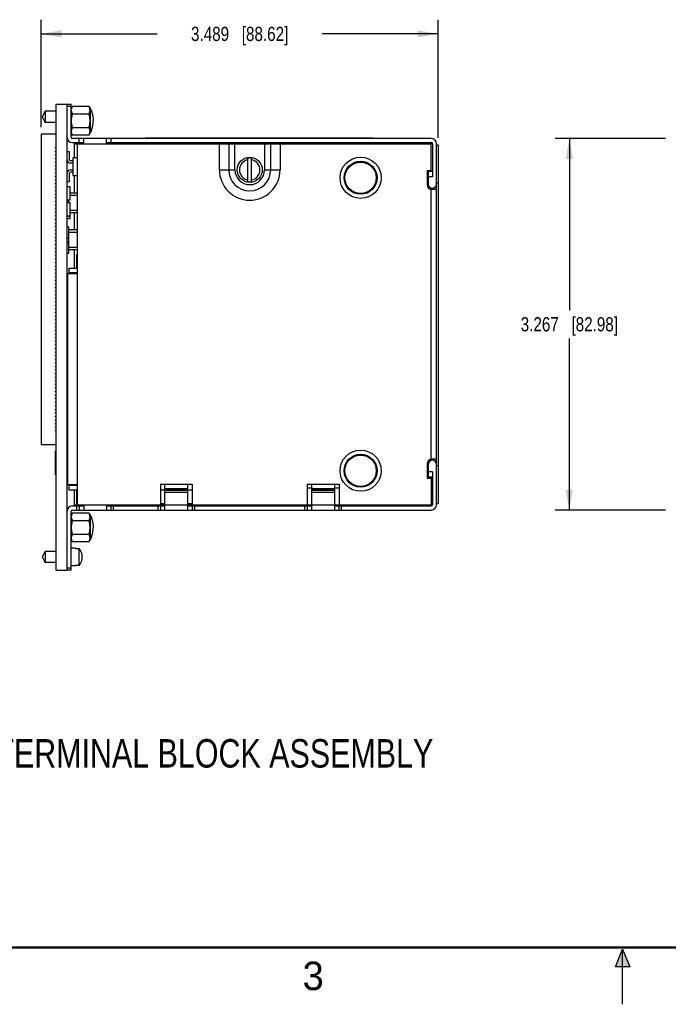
# Model space of a CAD drawing. Header units: inches. Extents: x 0 to 22, y 0 to 17.
# Tile 5 of 14: x 5.7 to 11.4, y 0 to 8.7. Entities that reach past the tile are written whole.
import ezdxf

# ---------------------------------------------------------------- set-up
doc = ezdxf.new("R2010")
doc.units = ezdxf.units.IN
doc.header["$LTSCALE"] = 1.21
doc.header["$MEASUREMENT"] = 0
doc.layers.get('0').update_dxf_attribs({"linetype": 'CONTINUOUS'})
doc.layers.add('DETAIL', color=7, linetype='CONTINUOUS')
doc.layers.add('DIMENSIONS', color=7, linetype='CONTINUOUS')
doc.styles.get("Standard").update_dxf_attribs({"font": 'txt', "width": 0.8})
doc.styles.add('TEXTSTYLE_2', font='txt')
doc.dimstyles.new('DIMSTYLE_1', dxfattribs={"dimtxt": 0.125, "dimasz": 0.18, "dimexe": 0.18, "dimexo": 0.0625, "dimgap": 0.09, "dimtad": 0, "dimtih": 1, "dimtoh": 1, "dimdec": 3, "dimzin": 4, "dimdsep": 46, "dimtxsty": 'STANDARD', "dimblk": '_FILLED', "dimblk1": '_FILLED', "dimblk2": '_FILLED', "dimcen": 0.09, "dimadec": 0, "dimazin": 0, "dimtp": 0.01, "dimtm": 0.01, "dimtfac": 1, "dimtdec": 3, "dimtofl": 0, "dimtmove": 0, "dimatfit": 3, "dimldrblk": '_FILLED', "dimfxl": 1, "dimtolj": 1, "dimtzin": 4, "dimarcsym": 0})

# ---------------------------------------------------------------- blocks, each defined once
blk = doc.blocks.new('_FILLED')
at = {"color": 0, "linetype": 'BYBLOCK'}
blk.add_solid([(0, 0), (-1, 0.174), (-1, -0.174)], dxfattribs=at)
blk = doc.blocks.new('*D0')
at = {"layer": 'DIMENSIONS', "color": 2, "linetype": 'CONTINUOUS'}
for p, q in [((5.8895, 7.7118), (5.8895, 8.6561)), ((9.3785, 7.6185), (9.3785, 8.6561)), ((5.8895, 8.5311), (6.909, 8.5311)), ((9.3785, 8.5311), (8.359, 8.5311))]:
    blk.add_line(p, q, dxfattribs=at)
at = {"layer": 'DIMENSIONS', "color": 2, "linetype": 'CONTINUOUS', "xscale": 0.18, "yscale": 0.18, "zscale": 0.18, "rotation": 180}
blk.add_blockref('_FILLED', (5.8895, 8.5311), dxfattribs=at)
at = {"layer": 'DIMENSIONS', "color": 2, "linetype": 'CONTINUOUS', "xscale": 0.18, "yscale": 0.18, "zscale": 0.18}
blk.add_blockref('_FILLED', (9.3785, 8.5311), dxfattribs=at)
at = {"layer": 'DIMENSIONS', "color": 2, "linetype": 'CONTINUOUS', "insert": (7.634, 8.5936), "char_height": 0.125, "width": 1.325, "attachment_point": 2, "line_spacing_factor": 0.9}
blk.add_mtext('3.489{\\Ftxt.shx;\\W1.000000;\\H0.125000; }[88.62]', dxfattribs=at)
blk = doc.blocks.new('*D2')
at = {"layer": 'DIMENSIONS', "color": 2, "linetype": 'CONTINUOUS'}
for p, q in [((11.3782, 7.612), (10.4068, 7.612)), ((10.5318, 7.612), (10.5318, 6.1035)), ((10.5318, 4.345), (10.5318, 5.8535)), ((11.3782, 4.345), (10.4068, 4.345))]:
    blk.add_line(p, q, dxfattribs=at)
at = {"layer": 'DIMENSIONS', "color": 2, "linetype": 'CONTINUOUS', "xscale": 0.18, "yscale": 0.18, "zscale": 0.18}
for p, rotation in [((10.5318, 7.612), 90), ((10.5318, 4.345), 270)]:
    blk.add_blockref('_FILLED', p, dxfattribs=dict(at, rotation=rotation))
at = {"layer": 'DIMENSIONS', "color": 2, "linetype": 'CONTINUOUS', "insert": (10.5318, 6.041), "char_height": 0.125, "width": 1.325, "attachment_point": 2, "line_spacing_factor": 0.9}
blk.add_mtext('3.267{\\Ftxt.shx;\\W1.000000;\\H0.125000; }[82.98]', dxfattribs=at)

msp = doc.modelspace()

# ---------------------------------------------------------------- hatches: boundary and pattern name
at = {"linetype": 'CONTINUOUS'}
msp.add_hatch(color=2, dxfattribs=at).paths.add_polyline_path([(10.9375, 0.3287), (11, 0.485), (11.0625, 0.3287)])

# ---------------------------------------------------------------- linework, layer by layer
at = {"color": 7, "linetype": 'CONTINUOUS'}
for p, q in [((6.0175, 7.9123), (6.0175, 3.8163)), ((6.0175, 7.9123), (6.1535, 7.9123)), ((6.1175, 3.8163), (6.1175, 7.9123)), ((6.1535, 7.8923), (6.1175, 7.8923)), ((6.1535, 7.622), (6.1535, 7.9123)), ((6.1607, 7.8881), (6.1535, 7.8756)), ((6.1554, 7.8788), (6.1535, 7.8788)), ((6.3091, 7.8923), (6.1632, 7.8923)), ((6.3091, 7.8923), (6.3188, 7.8756)), ((5.926, 7.8509), (5.8976, 7.8017)), ((5.8976, 7.8017), (5.926, 7.7525)), ((5.926, 7.8509), (5.926, 7.7525)), ((6.0175, 7.8509), (5.926, 7.8509)), ((6.1632, 7.8298), (6.3091, 7.8298)), ((6.3188, 7.8756), (6.3188, 7.6591)), ((6.0175, 7.7525), (5.926, 7.7525)), ((6.3091, 7.7048), (6.1632, 7.7048)), ((5.8895, 7.6493), (5.8895, 4.9218)), ((6.0175, 7.6493), (5.8895, 7.6493)), ((6.1632, 7.6423), (6.1535, 7.6591)), ((6.3091, 7.6423), (6.1632, 7.6423)), ((6.3091, 7.6423), (6.3188, 7.6591)), ((6.0145, 7.5268), (6.0145, 7.5328)), ((6.0175, 7.5328), (6.0145, 7.5328)), ((9.3175, 7.612), (6.1635, 7.612)), ((6.1635, 7.576), (6.2635, 7.576)), ((6.1835, 7.4423), (6.1835, 7.576)), ((6.1835, 7.566), (9.3175, 7.566)), ((6.2075, 4.391), (6.2075, 7.566)), ((6.2235, 7.576), (6.2235, 7.612)), ((6.2635, 7.566), (6.2635, 7.612)), ((6.4635, 7.566), (6.4635, 7.612)), ((6.4635, 7.576), (9.3175, 7.576)), ((6.5035, 7.576), (6.5035, 7.612)), ((6.8035, 7.6166), (6.8035, 7.612)), ((6.8035, 7.6166), (8.8035, 7.6166)), ((6.8635, 7.6166), (6.8635, 7.612)), ((7.4557, 7.336), (7.4557, 7.566)), ((7.5378, 7.566), (7.5378, 7.336)), ((7.5669, 7.576), (7.5669, 7.566)), ((7.5925, 7.336), (7.5925, 7.566)), ((7.8525, 7.566), (7.8525, 7.336)), ((7.878, 7.566), (7.878, 7.576)), ((7.9072, 7.336), (7.9072, 7.566)), ((7.9893, 7.566), (7.9893, 7.336)), ((8.7435, 7.612), (8.7435, 7.6166)), ((8.8035, 7.6166), (8.8035, 7.612)), ((9.3175, 7.3207), (9.3175, 7.576)), ((9.3275, 7.566), (9.3275, 7.2757)), ((9.3635, 4.391), (9.3635, 7.566)), ((9.3635, 7.556), (9.3785, 7.556)), ((9.3785, 7.556), (9.3785, 4.4023)), ((6.0175, 7.5268), (6.0145, 7.5268)), ((6.0145, 7.4953), (6.0145, 7.5013)), ((6.0175, 7.5013), (6.0145, 7.5013)), ((6.0175, 7.4953), (6.0145, 7.4953)), ((6.0145, 7.4638), (6.0145, 7.4698)), ((6.0175, 7.4698), (6.0145, 7.4698)), ((6.0175, 7.4638), (6.0145, 7.4638)), ((6.1375, 7.4948), (6.1175, 7.4948)), ((6.1375, 7.4242), (6.1375, 7.4948)), ((6.0145, 7.4323), (6.0145, 7.4383)), ((6.0175, 7.4383), (6.0145, 7.4383)), ((6.0175, 7.4323), (6.0145, 7.4323)), ((6.0145, 7.4008), (6.0145, 7.4068)), ((6.0175, 7.4068), (6.0145, 7.4068)), ((6.0175, 7.4008), (6.0145, 7.4008)), ((6.0145, 7.3693), (6.0145, 7.3753)), ((6.0175, 7.3753), (6.0145, 7.3753)), ((6.0175, 7.3693), (6.0145, 7.3693)), ((6.1675, 7.4142), (6.1475, 7.4142)), ((6.1675, 7.3942), (6.1475, 7.3942)), ((6.1675, 7.4423), (6.1675, 7.2873)), ((6.2075, 7.4423), (6.1675, 7.4423)), ((7.7067, 7.233), (7.7067, 7.439)), ((7.7382, 7.233), (7.7382, 7.439)), ((6.0145, 7.3378), (6.0145, 7.3438)), ((6.0175, 7.3438), (6.0145, 7.3438)), ((6.0175, 7.3378), (6.0145, 7.3378)), ((6.0145, 7.3063), (6.0145, 7.3123)), ((6.0175, 7.3123), (6.0145, 7.3123)), ((6.0175, 7.3063), (6.0145, 7.3063)), ((6.0145, 7.2748), (6.0145, 7.2808)), ((6.0175, 7.2808), (6.0145, 7.2808)), ((6.0175, 7.2748), (6.0145, 7.2748)), ((6.1375, 7.2348), (6.1375, 7.3055)), ((6.1475, 7.3355), (6.1675, 7.3355)), ((6.1675, 7.3155), (6.1475, 7.3155)), ((6.1675, 7.2873), (6.2075, 7.2873)), ((6.1835, 7.1323), (6.1835, 7.2873)), ((7.4557, 7.336), (7.5925, 7.336)), ((7.8525, 7.336), (7.9893, 7.336)), ((9.2815, 7.331), (9.3175, 7.331)), ((9.2815, 7.331), (9.2815, 7.2066)), ((9.3275, 7.3207), (9.2915, 7.3207)), ((9.2915, 7.3207), (9.2915, 7.2107)), ((9.3275, 7.2757), (9.2915, 7.2757)), ((6.0145, 7.2433), (6.0145, 7.2493)), ((6.0175, 7.2493), (6.0145, 7.2493)), ((6.0175, 7.2433), (6.0145, 7.2433)), ((6.0145, 7.2118), (6.0145, 7.2178)), ((6.0175, 7.2178), (6.0145, 7.2178)), ((6.0175, 7.2118), (6.0145, 7.2118)), ((6.0145, 7.1803), (6.0145, 7.1863)), ((6.0175, 7.1863), (6.0145, 7.1863)), ((6.1175, 7.2348), (6.1375, 7.2348)), ((6.1175, 7.1896), (6.1415, 7.1896)), ((6.1415, 7.1896), (6.1415, 7.0696)), ((9.3635, 7.222), (9.3785, 7.222)), ((6.0175, 7.1803), (6.0145, 7.1803)), ((6.0145, 7.1488), (6.0145, 7.1548)), ((6.0175, 7.1548), (6.0145, 7.1548)), ((6.0175, 7.1488), (6.0145, 7.1488)), ((6.0145, 7.1173), (6.0145, 7.1233)), ((6.0175, 7.1233), (6.0145, 7.1233)), ((6.0175, 7.1173), (6.0145, 7.1173)), ((6.2075, 7.1323), (6.1415, 7.1323)), ((6.1415, 7.1123), (6.2075, 7.1123)), ((9.3175, 4.7803), (9.3175, 7.1767)), ((9.3175, 7.165), (9.3635, 7.165)), ((6.0145, 7.0858), (6.0145, 7.0918)), ((6.0175, 7.0918), (6.0145, 7.0918)), ((6.0175, 7.0858), (6.0145, 7.0858)), ((6.0145, 7.0543), (6.0145, 7.0603)), ((6.0175, 7.0603), (6.0145, 7.0603)), ((6.0175, 7.0543), (6.0145, 7.0543)), ((6.0145, 7.0228), (6.0145, 7.0288)), ((6.0175, 7.0288), (6.0145, 7.0288)), ((6.0175, 7.0228), (6.0145, 7.0228)), ((6.1415, 7.0696), (6.1175, 7.0696)), ((6.1175, 7.0623), (6.1335, 7.0623)), ((6.1175, 7.0492), (6.1415, 7.0492)), ((6.1335, 7.0492), (6.1335, 7.0696)), ((6.1415, 7.0492), (6.1415, 6.9052)), ((6.0145, 6.9913), (6.0145, 6.9973)), ((6.0175, 6.9973), (6.0145, 6.9973)), ((6.0175, 6.9913), (6.0145, 6.9913)), ((6.0145, 6.9598), (6.0145, 6.9658)), ((6.0175, 6.9658), (6.0145, 6.9658)), ((6.0175, 6.9598), (6.0145, 6.9598)), ((6.0145, 6.9283), (6.0145, 6.9343)), ((6.0175, 6.9343), (6.0145, 6.9343)), ((6.0175, 6.9283), (6.0145, 6.9283)), ((6.1415, 6.9292), (6.1175, 6.9292)), ((6.1175, 6.9279), (6.1335, 6.9279)), ((6.1335, 6.9279), (6.1335, 6.9292)), ((6.2075, 6.9773), (6.1415, 6.9773)), ((6.2075, 6.9573), (6.1415, 6.9573)), ((6.1835, 6.8073), (6.1835, 6.9573)), ((6.0145, 6.8968), (6.0145, 6.9028)), ((6.0175, 6.9028), (6.0145, 6.9028)), ((6.0175, 6.8968), (6.0145, 6.8968)), ((6.0145, 6.8653), (6.0145, 6.8713)), ((6.0175, 6.8713), (6.0145, 6.8713)), ((6.0175, 6.8653), (6.0145, 6.8653)), ((6.0145, 6.8338), (6.0145, 6.8398)), ((6.0175, 6.8398), (6.0145, 6.8398)), ((6.1415, 6.9052), (6.1175, 6.9052)), ((6.0175, 6.8338), (6.0145, 6.8338)), ((6.0145, 6.8023), (6.0145, 6.8083)), ((6.0175, 6.8083), (6.0145, 6.8083)), ((6.0175, 6.8023), (6.0145, 6.8023)), ((6.0145, 6.7708), (6.0145, 6.7768)), ((6.0175, 6.7768), (6.0145, 6.7768)), ((6.0175, 6.7708), (6.0145, 6.7708)), ((6.1175, 6.8348), (6.1335, 6.8348)), ((6.1335, 6.6029), (6.1335, 6.8348)), ((6.2075, 6.8073), (6.1335, 6.8073)), ((6.1335, 6.7873), (6.2075, 6.7873)), ((6.0145, 6.7393), (6.0145, 6.7453)), ((6.0175, 6.7453), (6.0145, 6.7453)), ((6.0175, 6.7393), (6.0145, 6.7393)), ((6.0145, 6.7078), (6.0145, 6.7138)), ((6.0175, 6.7138), (6.0145, 6.7138)), ((6.0175, 6.7078), (6.0145, 6.7078)), ((6.0145, 6.6763), (6.0145, 6.6823)), ((6.0175, 6.6823), (6.0145, 6.6823)), ((6.0175, 6.6763), (6.0145, 6.6763)), ((6.1175, 6.7373), (6.1335, 6.7373)), ((6.1175, 6.7004), (6.1335, 6.7004)), ((6.0145, 6.6448), (6.0145, 6.6508)), ((6.0175, 6.6508), (6.0145, 6.6508)), ((6.0175, 6.6448), (6.0145, 6.6448)), ((6.0145, 6.6133), (6.0145, 6.6193)), ((6.0175, 6.6193), (6.0145, 6.6193)), ((6.0175, 6.6133), (6.0145, 6.6133)), ((6.0145, 6.5818), (6.0145, 6.5878)), ((6.0175, 6.5878), (6.0145, 6.5878)), ((6.0175, 6.5818), (6.0145, 6.5818)), ((6.1175, 6.6029), (6.1335, 6.6029)), ((6.2075, 6.6523), (6.1335, 6.6523)), ((6.2075, 6.6323), (6.1335, 6.6323)), ((6.1835, 6.4705), (6.1835, 6.6323)), ((6.2035, 6.4705), (6.2035, 6.591)), ((6.2035, 6.591), (6.2075, 6.591)), ((6.0145, 6.5503), (6.0145, 6.5563)), ((6.0175, 6.5563), (6.0145, 6.5563)), ((6.0175, 6.5503), (6.0145, 6.5503)), ((6.0145, 6.5188), (6.0145, 6.5248)), ((6.0175, 6.5248), (6.0145, 6.5248)), ((6.0175, 6.5188), (6.0145, 6.5188)), ((6.0145, 6.4873), (6.0145, 6.4933)), ((6.0175, 6.4933), (6.0145, 6.4933)), ((6.0175, 6.4873), (6.0145, 6.4873)), ((6.0145, 6.4558), (6.0145, 6.4618)), ((6.0175, 6.4618), (6.0145, 6.4618)), ((6.0175, 6.4558), (6.0145, 6.4558)), ((6.0145, 6.4243), (6.0145, 6.4303)), ((6.0175, 6.4303), (6.0145, 6.4303)), ((6.0175, 6.4243), (6.0145, 6.4243)), ((6.1245, 6.4056), (6.1175, 6.4056)), ((6.1245, 4.5683), (6.1245, 6.4228)), ((6.2075, 6.4228), (6.1245, 6.4228)), ((6.1365, 6.4228), (6.1365, 6.4705)), ((6.1365, 6.4705), (6.2075, 6.4705)), ((6.2075, 6.4305), (6.1365, 6.4305)), ((6.0145, 6.3928), (6.0145, 6.3988)), ((6.0175, 6.3988), (6.0145, 6.3988)), ((6.0175, 6.3928), (6.0145, 6.3928)), ((6.0145, 6.3613), (6.0145, 6.3673)), ((6.0175, 6.3673), (6.0145, 6.3673)), ((6.0175, 6.3613), (6.0145, 6.3613)), ((6.0145, 6.3298), (6.0145, 6.3358)), ((6.0175, 6.3358), (6.0145, 6.3358)), ((6.0175, 6.3298), (6.0145, 6.3298)), ((6.1175, 6.3856), (6.1245, 6.3856)), ((6.1245, 6.3556), (6.1175, 6.3556)), ((6.1175, 6.3356), (6.1245, 6.3356)), ((6.0145, 6.2983), (6.0145, 6.3043)), ((6.0175, 6.3043), (6.0145, 6.3043)), ((6.0175, 6.2983), (6.0145, 6.2983)), ((6.0145, 6.2668), (6.0145, 6.2728)), ((6.0175, 6.2728), (6.0145, 6.2728)), ((6.0175, 6.2668), (6.0145, 6.2668)), ((6.0145, 6.2353), (6.0145, 6.2413)), ((6.0175, 6.2413), (6.0145, 6.2413)), ((6.0175, 6.2353), (6.0145, 6.2353)), ((6.1245, 6.3056), (6.1175, 6.3056)), ((6.1175, 6.2856), (6.1245, 6.2856)), ((6.1245, 6.2556), (6.1175, 6.2556)), ((6.1175, 6.2356), (6.1245, 6.2356)), ((6.0145, 6.2038), (6.0145, 6.2098)), ((6.0175, 6.2098), (6.0145, 6.2098)), ((6.0175, 6.2038), (6.0145, 6.2038)), ((6.0145, 6.1723), (6.0145, 6.1783)), ((6.0175, 6.1783), (6.0145, 6.1783)), ((6.0175, 6.1723), (6.0145, 6.1723)), ((6.0145, 6.1408), (6.0145, 6.1468)), ((6.0175, 6.1468), (6.0145, 6.1468)), ((6.1245, 6.2056), (6.1175, 6.2056)), ((6.1175, 6.1856), (6.1245, 6.1856)), ((6.1245, 6.1556), (6.1175, 6.1556)), ((6.0175, 6.1408), (6.0145, 6.1408)), ((6.0145, 6.1093), (6.0145, 6.1153)), ((6.0175, 6.1153), (6.0145, 6.1153)), ((6.0175, 6.1093), (6.0145, 6.1093)), ((6.0145, 6.0778), (6.0145, 6.0838)), ((6.0175, 6.0838), (6.0145, 6.0838)), ((6.0175, 6.0778), (6.0145, 6.0778)), ((6.1175, 6.1356), (6.1245, 6.1356)), ((6.1245, 6.1056), (6.1175, 6.1056)), ((6.1175, 6.0856), (6.1245, 6.0856)), ((6.0145, 6.0463), (6.0145, 6.0523)), ((6.0175, 6.0523), (6.0145, 6.0523)), ((6.0175, 6.0463), (6.0145, 6.0463)), ((6.0145, 6.0148), (6.0145, 6.0208)), ((6.0175, 6.0208), (6.0145, 6.0208)), ((6.0175, 6.0148), (6.0145, 6.0148)), ((6.0145, 5.9833), (6.0145, 5.9893)), ((6.0175, 5.9893), (6.0145, 5.9893)), ((6.0175, 5.9833), (6.0145, 5.9833)), ((6.1245, 6.0556), (6.1175, 6.0556)), ((6.1175, 6.0356), (6.1245, 6.0356)), ((6.1245, 6.0056), (6.1175, 6.0056)), ((6.1175, 5.9856), (6.1245, 5.9856)), ((6.0145, 5.9518), (6.0145, 5.9578)), ((6.0175, 5.9578), (6.0145, 5.9578)), ((6.0175, 5.9518), (6.0145, 5.9518)), ((6.0145, 5.9203), (6.0145, 5.9263)), ((6.0175, 5.9263), (6.0145, 5.9263)), ((6.0175, 5.9203), (6.0145, 5.9203)), ((6.0145, 5.8888), (6.0145, 5.8948)), ((6.0175, 5.8948), (6.0145, 5.8948)), ((6.0175, 5.8888), (6.0145, 5.8888)), ((6.1245, 5.9556), (6.1175, 5.9556)), ((6.1175, 5.9356), (6.1245, 5.9356)), ((6.1245, 5.9056), (6.1175, 5.9056)), ((6.0145, 5.8573), (6.0145, 5.8633)), ((6.0175, 5.8633), (6.0145, 5.8633)), ((6.0175, 5.8573), (6.0145, 5.8573)), ((6.0145, 5.8258), (6.0145, 5.8318)), ((6.0175, 5.8318), (6.0145, 5.8318)), ((6.0175, 5.8258), (6.0145, 5.8258)), ((6.0145, 5.7943), (6.0145, 5.8003)), ((6.0175, 5.8003), (6.0145, 5.8003)), ((6.1175, 5.8856), (6.1245, 5.8856)), ((6.1245, 5.8556), (6.1175, 5.8556)), ((6.1175, 5.8356), (6.1245, 5.8356)), ((6.1245, 5.8056), (6.1175, 5.8056)), ((6.0175, 5.7943), (6.0145, 5.7943)), ((6.0145, 5.7628), (6.0145, 5.7688)), ((6.0175, 5.7688), (6.0145, 5.7688)), ((6.0175, 5.7628), (6.0145, 5.7628)), ((6.0145, 5.7313), (6.0145, 5.7373)), ((6.0175, 5.7373), (6.0145, 5.7373)), ((6.0175, 5.7313), (6.0145, 5.7313)), ((6.1175, 5.7856), (6.1245, 5.7856)), ((6.1245, 5.7556), (6.1175, 5.7556)), ((6.1175, 5.7356), (6.1245, 5.7356)), ((6.0145, 5.6998), (6.0145, 5.7058)), ((6.0175, 5.7058), (6.0145, 5.7058)), ((6.0175, 5.6998), (6.0145, 5.6998)), ((6.0145, 5.6683), (6.0145, 5.6743)), ((6.0175, 5.6743), (6.0145, 5.6743)), ((6.0175, 5.6683), (6.0145, 5.6683)), ((6.0145, 5.6368), (6.0145, 5.6428)), ((6.0175, 5.6428), (6.0145, 5.6428)), ((6.0175, 5.6368), (6.0145, 5.6368)), ((6.1245, 5.7056), (6.1175, 5.7056)), ((6.1175, 5.6856), (6.1245, 5.6856)), ((6.1245, 5.6556), (6.1175, 5.6556)), ((6.1175, 5.6356), (6.1245, 5.6356)), ((6.0145, 5.6053), (6.0145, 5.6113)), ((6.0175, 5.6113), (6.0145, 5.6113)), ((6.0175, 5.6053), (6.0145, 5.6053)), ((6.0145, 5.5738), (6.0145, 5.5798)), ((6.0175, 5.5798), (6.0145, 5.5798)), ((6.0175, 5.5738), (6.0145, 5.5738)), ((6.0145, 5.5423), (6.0145, 5.5483)), ((6.0175, 5.5483), (6.0145, 5.5483)), ((6.0175, 5.5423), (6.0145, 5.5423)), ((6.1245, 5.6056), (6.1175, 5.6056)), ((6.1175, 5.5856), (6.1245, 5.5856)), ((6.1245, 5.5556), (6.1175, 5.5556)), ((6.0145, 5.5108), (6.0145, 5.5168)), ((6.0175, 5.5168), (6.0145, 5.5168)), ((6.0175, 5.5108), (6.0145, 5.5108)), ((6.0145, 5.4793), (6.0145, 5.4853)), ((6.0175, 5.4853), (6.0145, 5.4853)), ((6.0175, 5.4793), (6.0145, 5.4793)), ((6.0145, 5.4478), (6.0145, 5.4538)), ((6.0175, 5.4538), (6.0145, 5.4538)), ((6.1175, 5.5356), (6.1245, 5.5356)), ((6.1245, 5.5056), (6.1175, 5.5056)), ((6.1175, 5.4856), (6.1245, 5.4856)), ((6.1245, 5.4556), (6.1175, 5.4556)), ((6.0175, 5.4478), (6.0145, 5.4478)), ((6.0145, 5.4163), (6.0145, 5.4223)), ((6.0175, 5.4223), (6.0145, 5.4223)), ((6.0175, 5.4163), (6.0145, 5.4163)), ((6.0145, 5.3848), (6.0145, 5.3908)), ((6.0175, 5.3908), (6.0145, 5.3908)), ((6.0175, 5.3848), (6.0145, 5.3848)), ((6.1175, 5.4356), (6.1245, 5.4356)), ((6.1245, 5.4056), (6.1175, 5.4056)), ((6.1175, 5.3856), (6.1245, 5.3856)), ((6.0145, 5.3533), (6.0145, 5.3593)), ((6.0175, 5.3593), (6.0145, 5.3593)), ((6.0175, 5.3533), (6.0145, 5.3533)), ((6.0145, 5.3218), (6.0145, 5.3278)), ((6.0175, 5.3278), (6.0145, 5.3278)), ((6.0175, 5.3218), (6.0145, 5.3218)), ((6.0145, 5.2903), (6.0145, 5.2963)), ((6.0175, 5.2963), (6.0145, 5.2963)), ((6.0175, 5.2903), (6.0145, 5.2903)), ((6.1245, 5.3556), (6.1175, 5.3556)), ((6.1175, 5.3356), (6.1245, 5.3356)), ((6.1245, 5.3056), (6.1175, 5.3056)), ((6.1175, 5.2856), (6.1245, 5.2856)), ((6.0145, 5.2588), (6.0145, 5.2648)), ((6.0175, 5.2648), (6.0145, 5.2648)), ((6.0175, 5.2588), (6.0145, 5.2588)), ((6.0145, 5.2273), (6.0145, 5.2333)), ((6.0175, 5.2333), (6.0145, 5.2333)), ((6.0175, 5.2273), (6.0145, 5.2273)), ((6.0145, 5.1958), (6.0145, 5.2018)), ((6.0175, 5.2018), (6.0145, 5.2018)), ((6.0175, 5.1958), (6.0145, 5.1958)), ((6.1245, 5.2556), (6.1175, 5.2556)), ((6.1175, 5.2356), (6.1245, 5.2356)), ((6.1245, 5.2056), (6.1175, 5.2056)), ((6.0145, 5.1643), (6.0145, 5.1703)), ((6.0175, 5.1703), (6.0145, 5.1703)), ((6.0175, 5.1643), (6.0145, 5.1643)), ((6.0145, 5.1328), (6.0145, 5.1388)), ((6.0175, 5.1388), (6.0145, 5.1388)), ((6.0175, 5.1328), (6.0145, 5.1328)), ((6.0145, 5.1013), (6.0145, 5.1073)), ((6.0175, 5.1073), (6.0145, 5.1073)), ((6.1175, 5.1856), (6.1245, 5.1856)), ((6.1245, 5.1556), (6.1175, 5.1556)), ((6.1175, 5.1356), (6.1245, 5.1356)), ((6.0175, 5.1013), (6.0145, 5.1013)), ((6.0145, 5.0698), (6.0145, 5.0758)), ((6.0175, 5.0758), (6.0145, 5.0758)), ((6.0175, 5.0698), (6.0145, 5.0698)), ((6.0145, 5.0383), (6.0145, 5.0443)), ((6.0175, 5.0443), (6.0145, 5.0443)), ((6.0175, 5.0383), (6.0145, 5.0383)), ((6.1245, 5.1056), (6.1175, 5.1056)), ((6.1175, 5.0856), (6.1245, 5.0856)), ((6.1245, 5.0556), (6.1175, 5.0556)), ((6.1175, 5.0356), (6.1245, 5.0356)), ((6.1245, 5.0056), (6.1175, 5.0056)), ((6.1175, 4.9856), (6.1245, 4.9856)), ((6.1245, 4.9556), (6.1175, 4.9556)), ((6.1175, 4.9356), (6.1245, 4.9356)), ((5.8895, 4.9218), (6.0175, 4.9218)), ((6.0165, 4.6562), (6.0165, 4.8662)), ((6.0175, 4.8662), (6.0165, 4.8662)), ((6.1245, 4.9056), (6.1175, 4.9056)), ((6.1175, 4.8856), (6.1245, 4.8856)), ((6.1245, 4.8556), (6.1175, 4.8556)), ((6.1175, 4.8356), (6.1245, 4.8356)), ((6.1245, 4.8056), (6.1175, 4.8056)), ((6.1175, 4.7856), (6.1245, 4.7856)), ((9.3635, 4.792), (9.3175, 4.792)), ((6.1245, 4.7556), (6.1175, 4.7556)), ((6.1175, 4.7356), (6.1245, 4.7356)), ((6.1245, 4.7056), (6.1175, 4.7056)), ((6.1175, 4.6856), (6.1245, 4.6856)), ((9.2815, 4.7504), (9.2815, 4.626)), ((9.2915, 4.7463), (9.2915, 4.6363)), ((9.3275, 4.6813), (9.2915, 4.6813)), ((9.3275, 4.6813), (9.3275, 4.391)), ((9.3635, 4.7363), (9.3785, 4.7363)), ((6.0175, 4.6562), (6.0165, 4.6562)), ((6.1245, 4.6556), (6.1175, 4.6556)), ((6.1175, 4.6356), (6.1245, 4.6356)), ((6.1245, 4.6056), (6.1175, 4.6056)), ((9.2815, 4.626), (9.3175, 4.626)), ((9.2915, 4.6363), (9.3275, 4.6363)), ((9.3175, 4.6363), (9.3175, 4.381)), ((6.1175, 4.5856), (6.1245, 4.5856)), ((6.2075, 4.5683), (6.1245, 4.5683)), ((6.1365, 4.5205), (6.1365, 4.5683)), ((6.2075, 4.5605), (6.1365, 4.5605)), ((6.2075, 4.5205), (6.1365, 4.5205)), ((6.1835, 4.381), (6.1835, 4.5205)), ((6.2035, 4.401), (6.2035, 4.5205)), ((6.9375, 4.573), (7.2175, 4.573)), ((6.9375, 4.573), (6.9375, 4.391)), ((6.9775, 4.5205), (6.9375, 4.5205)), ((6.9775, 4.345), (6.9775, 4.573)), ((7.1775, 4.532), (6.9775, 4.532)), ((7.1775, 4.5275), (6.9775, 4.5275)), ((6.9775, 4.5186), (7.1775, 4.5186)), ((6.9775, 4.5033), (7.1775, 4.5033)), ((7.1775, 4.345), (7.1775, 4.573)), ((7.2175, 4.5205), (7.1775, 4.5205)), ((7.2175, 4.573), (7.2175, 4.391)), ((8.2275, 4.573), (8.5075, 4.573)), ((8.2275, 4.573), (8.2275, 4.391)), ((8.2275, 4.5405), (8.2675, 4.5405)), ((8.2675, 4.345), (8.2675, 4.573)), ((8.4675, 4.532), (8.2675, 4.532)), ((8.4675, 4.5275), (8.2675, 4.5275)), ((8.2675, 4.5186), (8.4675, 4.5186)), ((8.2675, 4.5033), (8.4675, 4.5033)), ((8.4675, 4.573), (8.4675, 4.345)), ((8.4675, 4.5405), (8.5075, 4.5405)), ((8.5075, 4.573), (8.5075, 4.391)), ((6.1535, 3.8167), (6.1535, 4.335)), ((6.1635, 4.381), (6.2635, 4.381)), ((6.1635, 4.345), (9.3175, 4.345)), ((6.1835, 4.391), (9.3175, 4.391)), ((6.2075, 4.401), (6.2035, 4.401)), ((6.2035, 4.345), (6.2035, 4.381)), ((6.2235, 4.381), (6.2235, 4.345)), ((6.2635, 4.391), (6.2635, 4.345)), ((6.4635, 4.391), (6.4635, 4.345)), ((6.4635, 4.381), (6.9775, 4.381)), ((6.5035, 4.345), (6.5035, 4.381)), ((6.5235, 4.381), (6.5235, 4.345)), ((6.9175, 4.345), (6.9175, 4.381)), ((6.9775, 4.401), (6.9375, 4.401)), ((6.9375, 4.381), (6.9375, 4.345)), ((7.2175, 4.401), (7.1775, 4.401)), ((7.1775, 4.381), (8.2675, 4.381)), ((7.2175, 4.381), (7.2175, 4.345)), ((7.2375, 4.381), (7.2375, 4.345)), ((8.2075, 4.345), (8.2075, 4.381)), ((8.2275, 4.381), (8.2275, 4.345)), ((8.4675, 4.381), (9.3175, 4.381)), ((8.5075, 4.345), (8.5075, 4.381)), ((8.5275, 4.381), (8.5275, 4.345)), ((9.3635, 4.4023), (9.3785, 4.4023)), ((6.1632, 4.3167), (6.1535, 4.3)), ((6.3091, 4.3167), (6.1632, 4.3167)), ((6.1632, 4.2542), (6.3091, 4.2542)), ((6.3091, 4.3167), (6.3188, 4.3)), ((6.3188, 4.3), (6.3188, 4.0835)), ((6.1632, 4.0667), (6.1535, 4.0835)), ((6.3091, 4.1292), (6.1632, 4.1292)), ((6.3091, 4.0667), (6.3188, 4.0835)), ((5.926, 3.9819), (5.8976, 3.9327)), ((6.0175, 3.9819), (5.926, 3.9819)), ((5.926, 3.9819), (5.926, 3.8835)), ((6.1909, 4.0098), (6.1535, 4.0098)), ((6.3091, 4.0667), (6.1632, 4.0667)), ((6.1909, 4.0082), (6.1909, 4.0098)), ((6.1909, 4.0082), (6.2243, 4.0082)), ((6.2243, 3.8571), (6.2243, 4.0082)), ((5.8976, 3.9327), (5.926, 3.8835)), ((6.0175, 3.8835), (5.926, 3.8835)), ((6.0175, 3.8163), (6.1175, 3.8163)), ((6.1175, 3.8367), (6.1535, 3.8367)), ((6.1535, 3.8167), (6.1175, 3.8167)), ((6.1909, 3.8555), (6.1535, 3.8555)), ((6.2243, 3.8571), (6.1909, 3.8571)), ((6.1909, 3.8555), (6.1909, 3.8571))]:
    msp.add_line(p, q, dxfattribs=at)
at = {"color": 2, "linetype": 'CONTINUOUS'}
for p, q in [((10.9375, 0.3287), (11, 0.485)), ((11, 0.485), (11.0625, 0.3287)), ((11, 0), (11, 0.485)), ((11.0625, 0.3287), (10.9375, 0.3287))]:
    msp.add_line(p, q, dxfattribs=at)
at = {"color": 7, "linetype": 'CONTINUOUS', "const_width": 0.02}
msp.add_lwpolyline([(0.5, 0.5), (21.5, 0.5)], dxfattribs=at)
at = {"color": 7, "linetype": 'CONTINUOUS'}
for centre, radius in [((7.7225, 7.336), 0.1102), ((8.6972, 7.266), 0.1811), ((8.6972, 7.266), 0.1452), ((8.6972, 7.266), 0.1374), ((8.6972, 4.691), 0.1811), ((8.6972, 4.691), 0.1452), ((8.6972, 4.691), 0.1374)]:
    msp.add_circle(centre, radius, dxfattribs=at)
for centre, radius, start, end in [((6.1635, 7.622), 0.046, 180, 270), ((6.1635, 7.622), 0.01, 180, 270), ((9.3175, 7.566), 0.046, 0, 90), ((9.3175, 7.566), 0.01, 0, 90), ((6.1475, 7.4242), 0.03, 180, 270), ((6.1475, 7.4242), 0.01, 180, 270), ((7.7225, 7.336), 0.09, 100.07647, 259.92353), ((7.7225, 7.336), 0.1042, 81.30974, 98.69026), ((7.7225, 7.336), 0.09, 280.07647, 79.92353), ((6.1475, 7.3055), 0.03, 90, 180), ((6.1475, 7.3055), 0.01, 90, 180), ((7.7225, 7.336), 0.2668, 180, 360), ((7.7225, 7.336), 0.1847, 180, 360), ((7.7225, 7.336), 0.13, 180, 360), ((7.7225, 7.336), 0.1042, 261.30974, 278.69026), ((9.3235, 7.2066), 0.042, 180, 261.78679), ((9.3275, 7.2107), 0.036, 180, 360), ((9.3235, 4.7504), 0.042, 98.21321, 180), ((9.3275, 4.7463), 0.036, 0, 180), ((6.1635, 4.335), 0.046, 90, 180), ((6.1635, 4.335), 0.01, 90, 180), ((9.3175, 4.391), 0.046, 270, 360), ((9.3175, 4.391), 0.01, 270, 360), ((6.1301, 3.9327), 0.1208, 321.28843, 38.71157)]:
    msp.add_arc(centre, radius, start, end, dxfattribs=at)
for points, knots in [([(6.1578, 7.8815), (6.1575, 7.8807), (6.1562, 7.8773), (6.1551, 7.8738), (6.1546, 7.8712)], [0, 0, 0, 0, 0.254046, 1, 1, 1, 1]), ([(6.1632, 7.8923), (6.1626, 7.8914), (6.1607, 7.8879), (6.1589, 7.8843), (6.1578, 7.8815)], [0, 0, 0, 0, 0.254471, 1, 1, 1, 1]), ([(6.3145, 7.8816), (6.3141, 7.8825), (6.3125, 7.8862), (6.3107, 7.8897), (6.3091, 7.8923)], [0, 0, 0, 0, 0.245625, 1, 1, 1, 1]), ([(6.3177, 7.8712), (6.3175, 7.8721), (6.3167, 7.8756), (6.3155, 7.879), (6.3145, 7.8816)], [0, 0, 0, 0, 0.246454, 1, 1, 1, 1]), ([(6.1535, 7.8611), (6.1535, 7.8584), (6.1539, 7.8531), (6.1559, 7.8451), (6.1591, 7.8373), (6.1617, 7.8323), (6.1632, 7.8298)], [0, 0, 0, 0, 0.240416, 0.485545, 0.738378, 1, 1, 1, 1]), ([(6.1632, 7.8298), (6.1617, 7.8247), (6.159, 7.8145), (6.1559, 7.7989), (6.1539, 7.7832), (6.1535, 7.7726), (6.1535, 7.7673)], [0, 0, 0, 0, 0.249991, 0.499994, 0.750007, 1, 1, 1, 1]), ([(6.3091, 7.8298), (6.3106, 7.8323), (6.3132, 7.8373), (6.3164, 7.8451), (6.3183, 7.8531), (6.3188, 7.8584), (6.3188, 7.8611)], [0, 0, 0, 0, 0.261623, 0.514451, 0.759582, 1, 1, 1, 1]), ([(6.3188, 7.7673), (6.3188, 7.7726), (6.3184, 7.7832), (6.3164, 7.7989), (6.3133, 7.8145), (6.3106, 7.8247), (6.3091, 7.8298)], [0, 0, 0, 0, 0.249995, 0.50001, 0.75001, 1, 1, 1, 1]), ([(6.3188, 7.8611), (6.3188, 7.8619), (6.3187, 7.8653), (6.3183, 7.8687), (6.3177, 7.8712)], [0, 0, 0, 0, 0.248755, 1, 1, 1, 1]), ([(6.3188, 7.8756), (6.3195, 7.875), (6.3206, 7.8739), (6.3216, 7.8726), (6.322, 7.872)], [0, 0, 0, 0, 0.508785, 1, 1, 1, 1]), ([(6.322, 7.872), (6.3233, 7.8702), (6.325, 7.8674), (6.327, 7.8634), (6.3288, 7.8595), (6.3309, 7.8544), (6.3331, 7.8481), (6.3351, 7.8418), (6.3375, 7.8332), (6.3401, 7.8223), (6.3426, 7.809), (6.3446, 7.7954), (6.346, 7.7815), (6.3464, 7.7721), (6.3464, 7.7673)], [0, 0, 0, 0, 0.06096, 0.091243, 0.121513, 0.182128, 0.242947, 0.304016, 0.365358, 0.488918, 0.613783, 0.740179, 0.868527, 1, 1, 1, 1]), ([(6.1535, 7.7673), (6.1535, 7.762), (6.1539, 7.7514), (6.1559, 7.7357), (6.159, 7.7201), (6.1617, 7.7099), (6.1632, 7.7048)], [0, 0, 0, 0, 0.249993, 0.500006, 0.750009, 1, 1, 1, 1]), ([(6.1632, 7.7048), (6.1617, 7.7023), (6.1591, 7.6973), (6.1559, 7.6895), (6.1539, 7.6816), (6.1535, 7.6762), (6.1535, 7.6735)], [0, 0, 0, 0, 0.261623, 0.514458, 0.759586, 1, 1, 1, 1]), ([(6.3091, 7.7048), (6.3106, 7.7099), (6.3133, 7.7201), (6.3164, 7.7357), (6.3184, 7.7514), (6.3188, 7.762), (6.3188, 7.7673)], [0, 0, 0, 0, 0.24999, 0.49999, 0.750005, 1, 1, 1, 1]), ([(6.3188, 7.6735), (6.3188, 7.6762), (6.3183, 7.6816), (6.3164, 7.6895), (6.3132, 7.6973), (6.3106, 7.7023), (6.3091, 7.7048)], [0, 0, 0, 0, 0.240418, 0.485549, 0.738377, 1, 1, 1, 1]), ([(6.322, 7.6626), (6.3233, 7.6644), (6.325, 7.6672), (6.327, 7.6712), (6.3288, 7.6752), (6.3309, 7.6802), (6.3331, 7.6865), (6.3351, 7.6928), (6.3375, 7.7014), (6.3401, 7.7123), (6.3426, 7.7256), (6.3446, 7.7392), (6.346, 7.7531), (6.3464, 7.7625), (6.3464, 7.7673)], [0, 0, 0, 0, 0.06096, 0.091243, 0.121513, 0.182128, 0.242947, 0.304016, 0.365358, 0.488918, 0.613783, 0.740179, 0.868527, 1, 1, 1, 1]), ([(6.1535, 7.6735), (6.1535, 7.6709), (6.1539, 7.6655), (6.1559, 7.6576), (6.1591, 7.6498), (6.1617, 7.6448), (6.1632, 7.6423)], [0, 0, 0, 0, 0.240414, 0.485542, 0.738377, 1, 1, 1, 1]), ([(6.3091, 7.6423), (6.3111, 7.6457), (6.3146, 7.6525), (6.3169, 7.6598), (6.3177, 7.6634)], [0, 0, 0, 0, 0.511424, 1, 1, 1, 1]), ([(6.3177, 7.6634), (6.3179, 7.6642), (6.3185, 7.6676), (6.3188, 7.671), (6.3188, 7.6735)], [0, 0, 0, 0, 0.252044, 1, 1, 1, 1]), ([(6.3188, 7.6591), (6.3195, 7.6596), (6.3206, 7.6607), (6.3216, 7.662), (6.322, 7.6626)], [0, 0, 0, 0, 0.508785, 1, 1, 1, 1]), ([(6.1535, 4.2855), (6.1535, 4.2828), (6.1539, 4.2775), (6.1559, 4.2695), (6.1591, 4.2618), (6.1617, 4.2567), (6.1632, 4.2542)], [0, 0, 0, 0, 0.240416, 0.485545, 0.738378, 1, 1, 1, 1]), ([(6.1632, 4.2542), (6.1617, 4.2491), (6.159, 4.2389), (6.1559, 4.2233), (6.1539, 4.2076), (6.1535, 4.197), (6.1535, 4.1917)], [0, 0, 0, 0, 0.249991, 0.499994, 0.750007, 1, 1, 1, 1]), ([(6.1578, 4.306), (6.1575, 4.3051), (6.1562, 4.3017), (6.1551, 4.2982), (6.1546, 4.2956)], [0, 0, 0, 0, 0.254046, 1, 1, 1, 1]), ([(6.1632, 4.3167), (6.1626, 4.3159), (6.1607, 4.3124), (6.1589, 4.3087), (6.1578, 4.306)], [0, 0, 0, 0, 0.254471, 1, 1, 1, 1]), ([(6.3177, 4.2956), (6.3169, 4.2993), (6.3146, 4.3066), (6.3111, 4.3134), (6.3091, 4.3167)], [0, 0, 0, 0, 0.488576, 1, 1, 1, 1]), ([(6.3091, 4.2542), (6.3106, 4.2567), (6.3132, 4.2618), (6.3164, 4.2695), (6.3183, 4.2775), (6.3188, 4.2828), (6.3188, 4.2855)], [0, 0, 0, 0, 0.261623, 0.514451, 0.759582, 1, 1, 1, 1]), ([(6.3188, 4.1917), (6.3188, 4.197), (6.3184, 4.2076), (6.3164, 4.2233), (6.3133, 4.2389), (6.3106, 4.2491), (6.3091, 4.2542)], [0, 0, 0, 0, 0.249995, 0.50001, 0.75001, 1, 1, 1, 1]), ([(6.3188, 4.2855), (6.3188, 4.2863), (6.3187, 4.2897), (6.3183, 4.2931), (6.3177, 4.2956)], [0, 0, 0, 0, 0.248755, 1, 1, 1, 1]), ([(6.3188, 4.3), (6.3195, 4.2995), (6.3206, 4.2983), (6.3216, 4.297), (6.322, 4.2964)], [0, 0, 0, 0, 0.508785, 1, 1, 1, 1]), ([(6.322, 4.2964), (6.3233, 4.2946), (6.325, 4.2918), (6.327, 4.2879), (6.3288, 4.2839), (6.3309, 4.2788), (6.3331, 4.2725), (6.3351, 4.2662), (6.3375, 4.2576), (6.3401, 4.2467), (6.3426, 4.2334), (6.3446, 4.2198), (6.346, 4.2059), (6.3464, 4.1965), (6.3464, 4.1917)], [0, 0, 0, 0, 0.06096, 0.091243, 0.121513, 0.182128, 0.242947, 0.304016, 0.365358, 0.488918, 0.613783, 0.740179, 0.868527, 1, 1, 1, 1]), ([(6.1535, 4.1917), (6.1535, 4.1864), (6.1539, 4.1759), (6.1559, 4.1601), (6.159, 4.1445), (6.1617, 4.1343), (6.1632, 4.1292)], [0, 0, 0, 0, 0.249993, 0.500006, 0.750009, 1, 1, 1, 1]), ([(6.3091, 4.1292), (6.3106, 4.1343), (6.3133, 4.1445), (6.3164, 4.1601), (6.3184, 4.1759), (6.3188, 4.1864), (6.3188, 4.1917)], [0, 0, 0, 0, 0.24999, 0.49999, 0.750005, 1, 1, 1, 1]), ([(6.322, 4.087), (6.3233, 4.0888), (6.325, 4.0917), (6.327, 4.0956), (6.3288, 4.0996), (6.3309, 4.1047), (6.3331, 4.1109), (6.3351, 4.1172), (6.3375, 4.1258), (6.3401, 4.1367), (6.3426, 4.15), (6.3446, 4.1636), (6.346, 4.1776), (6.3464, 4.187), (6.3464, 4.1917)], [0, 0, 0, 0, 0.06096, 0.091243, 0.121513, 0.182128, 0.242947, 0.304016, 0.365358, 0.488918, 0.613783, 0.740179, 0.868527, 1, 1, 1, 1]), ([(6.1632, 4.1292), (6.1617, 4.1267), (6.1591, 4.1217), (6.1559, 4.1139), (6.1539, 4.106), (6.1535, 4.1006), (6.1535, 4.098)], [0, 0, 0, 0, 0.261623, 0.514458, 0.759586, 1, 1, 1, 1]), ([(6.1535, 4.098), (6.1535, 4.0953), (6.1539, 4.0899), (6.1559, 4.082), (6.1591, 4.0742), (6.1617, 4.0692), (6.1632, 4.0667)], [0, 0, 0, 0, 0.240414, 0.485542, 0.738377, 1, 1, 1, 1]), ([(6.3188, 4.098), (6.3188, 4.1006), (6.3183, 4.106), (6.3164, 4.1139), (6.3132, 4.1217), (6.3106, 4.1267), (6.3091, 4.1292)], [0, 0, 0, 0, 0.240418, 0.485549, 0.738377, 1, 1, 1, 1]), ([(6.3091, 4.0667), (6.3111, 4.0701), (6.3146, 4.0769), (6.3169, 4.0842), (6.3177, 4.0878)], [0, 0, 0, 0, 0.511424, 1, 1, 1, 1]), ([(6.3177, 4.0878), (6.3179, 4.0887), (6.3185, 4.092), (6.3188, 4.0954), (6.3188, 4.098)], [0, 0, 0, 0, 0.252044, 1, 1, 1, 1]), ([(6.3188, 4.0835), (6.3195, 4.084), (6.3206, 4.0851), (6.3216, 4.0864), (6.322, 4.087)], [0, 0, 0, 0, 0.508785, 1, 1, 1, 1])]:
    msp.add_open_spline(points, degree=3, knots=knots, dxfattribs=at)

# ---------------------------------------------------------------- texts
at = {"color": 2, "linetype": 'CONTINUOUS', "insert": (8.1875, 0.375), "char_height": 0.25, "width": 0.25, "attachment_point": 1, "line_spacing_factor": 0.9, "style": 'TEXTSTYLE_2'}
msp.add_mtext('3', dxfattribs=at)
at = {"layer": 'DETAIL', "color": 2, "linetype": 'CONTINUOUS', "insert": (5.4864, 2.3313), "char_height": 0.25, "width": 4.6, "attachment_point": 1, "line_spacing_factor": 0.9}
msp.add_mtext('TERMINAL BLOCK ASSEMBLY', dxfattribs=at)

# ---------------------------------------------------------------- dimensions: what is measured, and where the dimension line sits
at = {"layer": 'DIMENSIONS', "color": 2, "linetype": 'CONTINUOUS'}
for base, p1, p2, angle, picture, middle in [((5.8895, 8.5311), (9.3785, 7.6185), (5.8895, 7.7118), 180, '*D0', (7.484, 8.5311)), ((10.5318, 7.612), (11.3782, 4.345), (11.3782, 7.612), 90, '*D2', (10.3818, 5.9785))]:
    dim = msp.add_linear_dim(base=base, p1=p1, p2=p2, angle=angle, dimstyle='DIMSTYLE_1', dxfattribs=at)
    dim.commit()
    dim.dimension.update_dxf_attribs({"geometry": picture, "text_midpoint": middle, "dimtype": 160})

doc.saveas('drawing.dxf')
